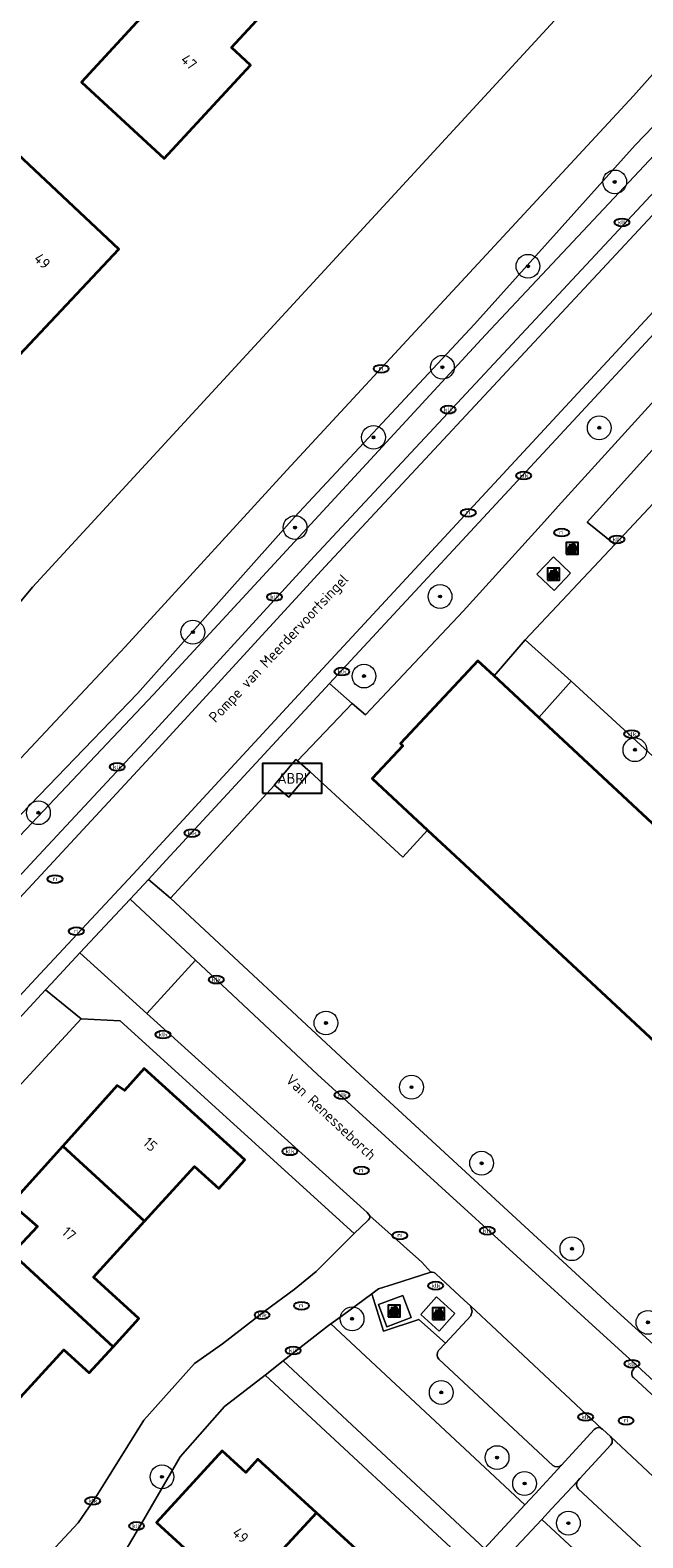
# Model space of a CAD drawing. Header units: metres. Extents: x 103671 to 105190, y 427150 to 429171.
# Tile 236 of 256: x 103942 to 103994, y 428443 to 428570. Entities that reach past the tile are written whole.
import ezdxf
from ezdxf.enums import TextEntityAlignment as Align

# ---------------------------------------------------------------- set-up
doc = ezdxf.new("R2010")
doc.units = ezdxf.units.M
for name, color, linetype, lineweight in [('B-WE-GR-BEPLANTING_CULTUUR_BODEMBEDEKKER-GV', 253, 'Continuous', 18), ('B-WE-GR-BEPLANTING_CULTUUR_HEESTERS-GV', 253, 'Continuous', 18), ('B-WE-GR-BOOM-S', 253, 'Continuous', 25), ('B-WE-IE-AFVAL APART PLAATS-S', 253, 'Continuous', 25), ('B-WE-IE-MEUBILAIR-S', 253, 'Continuous', 25), ('B-WE-IE-MEUBILAIR_WEGMEUBILAIR-S', 253, 'Continuous', 25), ('B-WE-OG-BEBOUWING-GV', 253, 'Continuous', 35), ('B-WE-OG-BEBOUWING-T18', 7, 'Continuous', 18), ('B-WE-OG-TERREIN_BEGROEID-GV', 253, 'Continuous', 18), ('B-WE-OG-TERREIN_ERF-GV', 253, 'Continuous', 18), ('B-WE-OG-TERREIN_OEVER-GV', 253, 'Continuous', 18), ('B-WE-OG-TOPOGRAFIE-T18', 7, 'Continuous', 18), ('B-WE-OG-WATER_SLOOT-GV', 253, 'Continuous', 18), ('B-WE-VH-GESLOTENVERHARDING_BETON-GV', 253, 'Continuous', 18), ('B-WE-VH-OPENVERHARDING-GV', 253, 'Continuous', 18), ('B-WE-VH-OPENVERHARDING_BETONSTRAATSTEEN-GV', 253, 'Continuous', 18), ('B-WE-VH-OPENVERHARDING_SIERBESTRATING-GV', 253, 'Continuous', 18), ('B-WE-VH-OPENVERHARDING_TEGEL-GV', 253, 'Continuous', 18)]:
    doc.layers.add(name, color=color, linetype=linetype, lineweight=lineweight)
doc.styles.add('NLCS-ISO', font='NLCS-ISO.ttf')
doc.styles.add('NLCS-ISO-M500-T18', font='NLCS-ISO.ttf', dxfattribs={"height": 0.9})

# ---------------------------------------------------------------- blocks, each defined once
blk = doc.blocks.new('SIE-AFVAL APART PLAATS-SO')
h = blk.add_hatch(color=256)
h.dxf.hatch_style = 1
h.paths.add_polyline_path([(-0.09, 0.07), (-1.76, 0.07, 0.819081), (-1.79, -0.09), (-1.4, -2.19, 0.36153), (-1.37, -2.21), (-0.47, -2.21, 0.36153), (-0.44, -2.19), (-0.05, -0.09, 0.819081)])
h.paths.add_polyline_path([(-0.16, -0.1), (-0.2, -0.33), (-0.49, -0.33), (-0.47, -0.1)], flags=16)
h.paths.add_polyline_path([(-0.55, -0.1), (-0.58, -0.33), (-0.87, -0.33), (-0.87, -0.1)], flags=16)
h.paths.add_polyline_path([(-0.22, -0.42), (-0.27, -0.73), (-0.53, -0.73), (-0.5, -0.42)], flags=16)
h.paths.add_polyline_path([(-0.58, -0.42), (-0.61, -0.73), (-0.87, -0.73), (-0.87, -0.42)], flags=16)
h.paths.add_polyline_path([(-0.95, -0.1), (-0.95, -0.33), (-1.27, -0.33), (-1.29, -0.1)], flags=16)
h.paths.add_polyline_path([(-0.95, -0.42), (-0.95, -0.73), (-1.23, -0.73), (-1.26, -0.42)], flags=16)
h.paths.add_polyline_path([(-0.29, -0.83), (-0.34, -1.09), (-0.56, -1.09), (-0.54, -0.83)], flags=16)
h.paths.add_polyline_path([(-0.62, -0.83), (-0.65, -1.09), (-0.87, -1.09), (-0.87, -0.83)], flags=16)
h.paths.add_polyline_path([(-0.95, -0.83), (-0.95, -1.09), (-1.2, -1.09), (-1.22, -0.83)], flags=16)
h.paths.add_polyline_path([(-1.35, -0.33), (-1.64, -0.33), (-1.69, -0.1), (-1.37, -0.1)], flags=16)
h.paths.add_polyline_path([(-1.34, -0.42), (-1.31, -0.73), (-1.57, -0.73), (-1.63, -0.42)], flags=16)
h.paths.add_polyline_path([(-0.36, -1.18), (-0.41, -1.44), (-0.6, -1.44), (-0.57, -1.18)], flags=16)
h.paths.add_polyline_path([(-0.65, -1.18), (-0.68, -1.44), (-0.87, -1.44), (-0.87, -1.18)], flags=16)
h.paths.add_polyline_path([(-1.3, -0.83), (-1.28, -1.09), (-1.5, -1.09), (-1.55, -0.83)], flags=16)
h.paths.add_polyline_path([(-0.95, -1.18), (-0.95, -1.44), (-1.17, -1.44), (-1.19, -1.18)], flags=16)
h.paths.add_polyline_path([(-0.42, -1.53), (-0.47, -1.79), (-0.63, -1.79), (-0.6, -1.53)], flags=16)
h.paths.add_polyline_path([(-1.27, -1.18), (-1.25, -1.44), (-1.44, -1.44), (-1.49, -1.18)], flags=16)
h.paths.add_polyline_path([(-0.69, -1.53), (-0.71, -1.79), (-0.87, -1.79), (-0.87, -1.53)], flags=16)
h.paths.add_polyline_path([(-0.95, -1.53), (-0.95, -1.79), (-1.13, -1.79), (-1.16, -1.53)], flags=16)
h.paths.add_polyline_path([(-1.24, -1.53), (-1.22, -1.79), (-1.37, -1.79), (-1.42, -1.53)], flags=16)
h.paths.add_polyline_path([(-0.49, -1.89), (-0.53, -2.13), (-0.66, -2.13), (-0.64, -1.89)], flags=16)
h.paths.add_polyline_path([(-0.72, -1.89), (-0.74, -2.13), (-0.87, -2.13), (-0.87, -1.89)], flags=16)
h.paths.add_polyline_path([(-0.95, -1.89), (-0.95, -2.13), (-1.1, -2.13), (-1.12, -1.89)], flags=16)
h.paths.add_polyline_path([(-1.21, -1.89), (-1.18, -2.13), (-1.31, -2.13), (-1.35, -1.89)], flags=16)
h.paths.add_polyline_path([(-0.19, 0.78, -0.01173), (-0.3, 0.78, -0.148797), (-0.42, 1.03, -0.136076), (-0.69, 0.87), (-0.78, 0.85, -0.038293), (-1.14, 0.96), (-1.19, 0.81, -0.243822), (-1.56, 0.45, 0.344326), (-1, 0.22, -0.139345), (-0.6, 0.22, 0.618436), (-0.56, 0.27, -0.441494), (-0.47, 0.44, 0.309048)])
h.paths.add_polyline_path([(-0.49, 0.51, 0.351556), (-0.64, 0.31, 0.121061), (-1.02, 0.29, -0.288745), (-1.45, 0.42, 0.203599), (-1.12, 0.79), (-1.09, 0.87, 0.083075), (-0.28, 0.71, -0.242261)], flags=16)
h.paths.add_polyline_path([(-0.4, 0.79, -0.023345), (-0.63, 0.82, 0.07081), (-0.46, 0.9, 0.059965)], flags=16)
h.paths.add_polyline_path([(1.12, 1.48), (-1.07, 1.48, 0.860559), (-1.08, 1.42), (0.29, 1, -0.146703), (0.53, 0.28, 0.421968), (0.56, 0.25), (1.6, 0.31, 0.450293), (1.63, 0.34, 0.122241)])
h.paths.add_polyline_path([(0.26, 1.93, 1), (1.07, 1.93, 1)])
h.paths.add_polyline_path([(1.65, 0.15, 0.429303), (1.62, 0.18), (0.55, 0.23, 0.38429), (0.51, 0.2), (0.16, -2.16, 0.83726), (0.22, -2.18), (0.99, -0.78, -0.688204), (1.05, -0.78), (1.36, -2.14, 0.84934), (1.42, -2.14)])
for p, q in [((-0.09, 0.07), (-1.76, 0.07)), ((-1.4, -2.19), (-1.79, -0.09)), ((-1.37, -0.1), (-1.69, -0.1)), ((-1.64, -0.33), (-1.69, -0.1)), ((-1.64, -0.33), (-1.35, -0.33)), ((-1.63, -0.42), (-1.34, -0.42)), ((-1.57, -0.73), (-1.63, -0.42)), ((-1.57, -0.73), (-1.31, -0.73)), ((-1.55, -0.83), (-1.3, -0.83)), ((-1.5, -1.09), (-1.55, -0.83)), ((-1.5, -1.09), (-1.28, -1.09)), ((-1.49, -1.18), (-1.27, -1.18)), ((-1.44, -1.44), (-1.49, -1.18)), ((-1.44, -1.44), (-1.25, -1.44)), ((-1.42, -1.53), (-1.24, -1.53)), ((-1.37, -1.79), (-1.42, -1.53)), ((-1.37, -1.79), (-1.22, -1.79)), ((-1.37, -2.21), (-0.47, -2.21)), ((-1.31, -2.13), (-1.35, -1.89)), ((-1.35, -1.89), (-1.21, -1.89)), ((-1.31, -2.13), (-1.18, -2.13)), ((-0.95, -0.1), (-1.29, -0.1)), ((-1.27, -0.33), (-0.95, -0.33)), ((-1.26, -0.42), (-0.95, -0.42)), ((-1.23, -0.73), (-0.95, -0.73)), ((-1.22, -0.83), (-0.95, -0.83)), ((-1.2, -1.09), (-0.95, -1.09)), ((-1.19, -1.18), (-0.95, -1.18)), ((-1.17, -1.44), (-0.95, -1.44)), ((-1.16, -1.53), (-0.95, -1.53)), ((-1.13, -1.79), (-0.95, -1.79)), ((-1.12, -1.89), (-0.95, -1.89)), ((-1.1, -2.13), (-0.95, -2.13)), ((-0.95, -0.1), (-0.95, -0.33)), ((-0.95, -0.42), (-0.95, -0.73)), ((-0.95, -0.83), (-0.95, -1.09)), ((-0.95, -1.18), (-0.95, -1.44)), ((-0.95, -1.53), (-0.95, -1.79)), ((-0.95, -1.89), (-0.95, -2.13)), ((-0.87, -0.1), (-0.87, -0.33)), ((-0.55, -0.1), (-0.87, -0.1)), ((-0.87, -0.33), (-0.58, -0.33)), ((-0.87, -0.42), (-0.87, -0.73)), ((-0.87, -0.42), (-0.58, -0.42)), ((-0.87, -0.73), (-0.61, -0.73)), ((-0.87, -0.83), (-0.62, -0.83)), ((-0.87, -0.83), (-0.87, -1.09)), ((-0.87, -1.09), (-0.65, -1.09)), ((-0.87, -1.18), (-0.65, -1.18)), ((-0.87, -1.18), (-0.87, -1.44)), ((-0.87, -1.44), (-0.68, -1.44)), ((-0.87, -1.53), (-0.69, -1.53)), ((-0.87, -1.53), (-0.87, -1.79)), ((-0.87, -1.79), (-0.71, -1.79)), ((-0.87, -1.89), (-0.87, -2.13)), ((-0.87, -1.89), (-0.72, -1.89)), ((-0.87, -2.13), (-0.74, -2.13)), ((-0.66, -2.13), (-0.53, -2.13)), ((-0.64, -1.89), (-0.49, -1.89)), ((-0.63, -1.79), (-0.47, -1.79)), ((-0.6, -1.44), (-0.41, -1.44)), ((-0.6, -1.53), (-0.42, -1.53)), ((-0.57, -1.18), (-0.36, -1.18)), ((-0.56, -1.09), (-0.34, -1.09)), ((-0.54, -0.83), (-0.29, -0.83)), ((-0.53, -0.73), (-0.27, -0.73)), ((-0.53, -2.13), (-0.49, -1.89)), ((-0.5, -0.42), (-0.22, -0.42)), ((-0.49, -0.33), (-0.2, -0.33)), ((-0.16, -0.1), (-0.47, -0.1)), ((-0.47, -1.79), (-0.42, -1.53)), ((-0.44, -2.19), (-0.05, -0.09)), ((-0.41, -1.44), (-0.36, -1.18)), ((-0.34, -1.09), (-0.29, -0.83)), ((-0.27, -0.73), (-0.22, -0.42)), ((-0.2, -0.33), (-0.16, -0.1))]:
    blk.add_line(p, q)
blk.add_lwpolyline([(-2.5, -2.51), (2.5, -2.51), (2.5, 2.49), (-2.5, 2.49)], close=True)
for points in [[(-0.78, 0.85, -0.038293), (-1.14, 0.96), (-1.19, 0.81, -0.243822), (-1.56, 0.45, 0.344326), (-1, 0.22, -0.139345), (-0.6, 0.22, 0.618436), (-0.56, 0.27, -0.441494), (-0.47, 0.44, 0.309048), (-0.19, 0.78, -0.01173), (-0.3, 0.78, -0.01173)], [(-0.78, 0.85), (-0.69, 0.87, 0.136076), (-0.42, 1.03, 0.156405), (-0.29, 0.77)], [(-0.78, 0.85), (-0.69, 0.87, 0.136076), (-0.42, 1.03, 0.148797), (-0.3, 0.78, 0.148797)], [(-0.63, 0.82, 0.07081), (-0.46, 0.9, 0.059965), (-0.4, 0.79, 0.059965)], [(-0.4, 0.79, -0.023345), (-0.63, 0.82)]]:
    blk.add_lwpolyline(points, format="xyb")
for points in [[(-1.09, 0.87), (-1.12, 0.79, -0.203599), (-1.45, 0.42, 0.288745), (-1.02, 0.29, -0.121061), (-0.64, 0.31, -0.351556), (-0.49, 0.51, 0.242261), (-0.28, 0.71, -0.083075)], [(-1.07, 1.48), (1.12, 1.48, -0.122241), (1.63, 0.34, -0.450293), (1.6, 0.31), (0.56, 0.25, -0.421968), (0.53, 0.28, 0.146703), (0.29, 1), (-1.08, 1.42, -0.860559)], [(0.55, 0.23), (1.62, 0.18, -0.429303), (1.65, 0.15), (1.42, -2.14, -0.84934), (1.36, -2.14), (1.05, -0.78, 0.688204), (0.99, -0.78), (0.22, -2.18, -0.83726), (0.16, -2.16), (0.51, 0.2, -0.38429)]]:
    blk.add_lwpolyline(points, format="xyb", close=True)
for points in [[(-1.35, -0.33), (-1.37, -0.1)], [(-1.31, -0.73), (-1.34, -0.42)], [(-1.28, -1.09), (-1.3, -0.83)], [(-1.27, -0.33), (-1.29, -0.1)], [(-1.25, -1.44), (-1.27, -1.18)], [(-1.23, -0.73), (-1.26, -0.42)], [(-1.22, -1.79), (-1.24, -1.53)], [(-1.2, -1.09), (-1.22, -0.83)], [(-1.18, -2.13), (-1.21, -1.89)], [(-1.17, -1.44), (-1.19, -1.18)], [(-1.18, -2.22), (-1.18, -2.21)], [(-1.13, -1.79), (-1.16, -1.53)], [(-1.1, -2.13), (-1.12, -1.89)], [(-0.74, -2.13), (-0.72, -1.89)], [(-0.71, -1.79), (-0.69, -1.53)], [(-0.68, -1.44), (-0.65, -1.18)], [(-0.66, -2.13), (-0.64, -1.89)], [(-0.65, -1.09), (-0.62, -0.83)], [(-0.63, -1.79), (-0.6, -1.53)], [(-0.61, -0.73), (-0.58, -0.42)], [(-0.6, -1.44), (-0.57, -1.18)], [(-0.58, -0.33), (-0.55, -0.1)], [(-0.56, -1.09), (-0.54, -0.83)], [(-0.53, -0.73), (-0.5, -0.42)], [(-0.49, -0.33), (-0.47, -0.1)]]:
    blk.add_lwpolyline(points)
blk.add_circle((0.66, 1.93), 0.401)
for centre, radius, start, end in [((-1.76, -0.01), 0.0869, 90, 247.28103), ((-0.09, -0.01), 0.0869, 292.71897, 90), ((-1.37, -2.18), 0.0318, 190.49429, 270), ((-0.47, -2.18), 0.0318, 270, 349.50571)]:
    blk.add_arc(centre, radius, start, end)
blk = doc.blocks.new('SIE-MEUBILAIR_PUT_KOLK-SO')
blk.add_ellipse((0, 0), major_axis=(1.25, 0), ratio=0.54)
at = {"style": 'NLCS-ISO'}
blk.add_text('klk', height=0.75, dxfattribs=at).set_placement((0.03, 0), align=Align.MIDDLE_CENTER)
blk = doc.blocks.new('SIE-MEUBILAIR_PUT_RIOOLPUT-SO')
blk.add_ellipse((0, 0), major_axis=(1.25, 0), ratio=0.54)
at = {"style": 'NLCS-ISO'}
blk.add_text('ri', height=0.75, dxfattribs=at).set_placement((-0.04, 0.07), align=Align.MIDDLE_CENTER)
blk = doc.blocks.new('SIE-WEG_ABRI-SO')
blk.add_lwpolyline([(-5, -2.5), (5, -2.5), (5, 2.5), (-5, 2.5)], close=True)
at = {"style": 'NLCS-ISO'}
blk.add_text('ABRI', height=1.8, dxfattribs=at).set_placement((0, 0), align=Align.MIDDLE_CENTER)
blk = doc.blocks.new('SGR-BOOM_GBKN-SO')
at = {"linetype": 'ByBlock', "lineweight": 18}
h = blk.add_hatch(color=0, dxfattribs=at)
h.dxf.hatch_style = 1
edge = h.paths.add_edge_path()
edge.add_arc((0, 0), 0.25, 0, 360)
at = {"color": 0, "linetype": 'ByBlock', "lineweight": 18}
for radius in [2, 0.25]:
    blk.add_circle((0, 0), radius, dxfattribs=at)
at = {"color": 0, "linetype": 'ByBlock', "lineweight": 18, "style": 'NLCS-ISO'}
blk.add_attdef('SOORT', (2.5, 0), '', height=1.5, dxfattribs=at)

msp = doc.modelspace()

# ---------------------------------------------------------------- linework, layer by layer
at = {"layer": 'B-WE-GR-BEPLANTING_CULTUUR_BODEMBEDEKKER-GV', "flags": 128}
msp.add_lwpolyline([(103999.398, 428535.211), (103997.052, 428537.399), (103988.98, 428528.467), (103991.303, 428526.574)], close=True, dxfattribs=at)
msp.add_lwpolyline([(103988.177, 428447.748), (103985.984, 428445.403), (103985.154, 428444.516), (104006.484, 428424.755), (104008.185, 428426.519), (104008.685, 428427.708), (104008.791, 428428.612), (104008.781, 428430.08), (104008.013, 428431.847), (104007.093, 428433.124), (104005.858, 428434.638), (104003.953, 428432.448), (104000, 428436.124), (103988.217, 428447.083)], dxfattribs=at)
at = {"layer": 'B-WE-GR-BEPLANTING_CULTUUR_BODEMBEDEKKER-GV'}
msp.add_lwpolyline([(103988.217, 428447.083, -0.3004845), (103988.177, 428447.748)], format="xyb", dxfattribs=at)
at = {"layer": 'B-WE-GR-BEPLANTING_CULTUUR_HEESTERS-GV', "flags": 128}
for points in [[(103976.475, 428458.723), (103977.055, 428459.349), (103974.804, 428461.344), (103971.844, 428460.356), (103971.426, 428461.694), (103970.861, 428463.504), (103968.378, 428461.693), (103967.4, 428460.98), (103983.745, 428445.754), (103984.602, 428446.682), (103986.827, 428449.093)], [(103986.097, 428449.059), (103976.494, 428458.015)], [(103993.202, 428457.455), (103992.881, 428457.153)], [(103998.432, 428451.974), (103998.811, 428452.281), (103993.202, 428457.455)], [(103992.872, 428456.448), (103997.728, 428451.971)]]:
    msp.add_lwpolyline(points, dxfattribs=at)
at = {"layer": 'B-WE-GR-BEPLANTING_CULTUUR_HEESTERS-GV'}
for points in [[(103976.494, 428458.015, -0.3940874), (103976.475, 428458.723)], [(103992.881, 428457.153, 0.4212627), (103992.872, 428456.448)], [(103986.827, 428449.093, -0.3918244), (103986.097, 428449.059)]]:
    msp.add_lwpolyline(points, format="xyb", dxfattribs=at)
at = {"layer": 'B-WE-OG-BEBOUWING-GV', "flags": 128}
for points in [[(103952.049, 428571.595), (103946.416, 428565.505), (103953.388, 428559.057), (103960.656, 428566.915), (103959.047, 428568.402), (103961.513, 428571.069), (103955.239, 428576.871), (103951.138, 428572.437)], [(103940.593, 428559.877), (103937.101, 428556.181), (103937.188, 428554.379), (103938.44, 428553.189), (103937.147, 428551.738), (103937.313, 428549.996), (103938.506, 428548.886), (103936.548, 428546.819), (103941.198, 428542.542), (103949.556, 428551.446)], [(103981.143, 428515.516), (103979.77, 428516.795), (103973.275, 428509.82), (103973.466, 428509.642), (103970.884, 428506.87), (103975.547, 428502.527), (103978.26, 428500), (104000, 428479.752), (104024.585, 428456.854), (104033.663, 428466.601), (104000, 428497.953), (103997.802, 428500), (103984.905, 428512.012)], [(103944.851, 428475.927), (103951.727, 428469.606), (103955.925, 428474.222), (103957.974, 428472.358), (103960.171, 428474.773), (103951.696, 428482.481), (103950.044, 428480.626), (103949.435, 428481.026)], [(103940.595, 428466.903), (103949.08, 428459.048), (103951.248, 428461.431), (103947.441, 428464.894), (103951.727, 428469.606), (103944.851, 428475.927), (103940.521, 428471.111), (103942.718, 428469.173)], [(103949.08, 428459.048), (103940.595, 428466.903), (103938.932, 428465.124), (103938.466, 428465.514), (103933.796, 428460.465), (103940.683, 428454.131), (103944.929, 428458.8), (103947.078, 428456.846)], [(103959.617, 428437.943), (103966.206, 428445.061), (103961.264, 428449.581), (103960.253, 428448.476), (103958.264, 428450.296), (103952.729, 428444.243), (103954.718, 428442.424)], [(103964.271, 428433.686), (103970.886, 428440.781), (103966.206, 428445.061), (103959.617, 428437.943)]]:
    msp.add_lwpolyline(points, close=True, dxfattribs=at)
at = {"layer": 'B-WE-OG-TERREIN_BEGROEID-GV', "flags": 128}
for points in [[(103939.26, 428500), (103952.497, 428513.953), (103966.391, 428529.023), (103980.431, 428544.239), (103992.504, 428557.1), (104000, 428565.098), (104013.971, 428580.022), (104012.459, 428581.46), (104000, 428567.441), (103993.02, 428560.181), (103979.507, 428545.111), (103964.36, 428528.878), (103951.135, 428514.036), (103937.583, 428500)], [(104013.068, 428564.142), (104000, 428550.158), (103967.3, 428514.889), (103969.217, 428513.198), (103970.315, 428512.229), (103978.556, 428520.972), (103985.393, 428528.514), (103986.555, 428529.795), (104000, 428544.626)]]:
    msp.add_lwpolyline(points, dxfattribs=at)
for points in [[(103967.4, 428460.98), (103967.206, 428460.839), (103963.407, 428457.866), (103980.354, 428442.08), (103983.745, 428445.754)], [(103985.154, 428444.516), (103981.739, 428440.864), (104000, 428423.946), (104003.011, 428421.156), (104006.484, 428424.755)]]:
    msp.add_lwpolyline(points, close=True, dxfattribs=at)
at = {"layer": 'B-WE-OG-TERREIN_ERF-GV', "flags": 128}
for points in [[(103923.168, 428500), (103942.3, 428522.984), (103984.598, 428568.923), (103992.06, 428577.069)], [(103939.308, 428436.914), (103946.15, 428444.216), (103947.621, 428446.397), (103951.672, 428452.858), (103955.937, 428457.633), (103958.287, 428459.3), (103961.894, 428462.063), (103964.319, 428463.861), (103966.183, 428465.375), (103969.367, 428468.571), (103949.681, 428486.469), (103946.385, 428486.648), (103940.076, 428479.8), (103922.877, 428461.132), (103905.594, 428442.56)], [(103940.595, 428466.903), (103942.718, 428469.173), (103940.521, 428471.111), (103944.851, 428475.927), (103949.435, 428481.026), (103950.044, 428480.626), (103951.696, 428482.481), (103960.171, 428474.773), (103957.974, 428472.358), (103955.925, 428474.222), (103951.727, 428469.606), (103947.441, 428464.894), (103951.248, 428461.431), (103949.08, 428459.048), (103947.078, 428456.846), (103944.929, 428458.8), (103940.683, 428454.131)], [(103998.635, 428422.536), (103961.896, 428456.67), (103958.469, 428454.008), (103954.723, 428449.776), (103951.487, 428444.181), (103948.038, 428438.339)]]:
    msp.add_lwpolyline(points, dxfattribs=at)
for points in [[(103952.049, 428571.595), (103951.138, 428572.437), (103955.239, 428576.871), (103961.513, 428571.069), (103959.047, 428568.402), (103960.656, 428566.915), (103953.388, 428559.057), (103946.416, 428565.505)], [(103940.593, 428559.877), (103949.556, 428551.446), (103941.198, 428542.542), (103936.548, 428546.819), (103938.506, 428548.886), (103937.313, 428549.996), (103937.147, 428551.738), (103938.44, 428553.189), (103937.188, 428554.379), (103937.101, 428556.181)], [(104000, 428479.752), (103978.26, 428500), (103975.547, 428502.527), (103973.471, 428500.273), (103965.675, 428507.445), (103963.875, 428505.314), (103962.676, 428506.327), (103956.867, 428500), (103953.92, 428496.817), (103969.875, 428481.924), (103991.205, 428462.294), (104000, 428454.31), (104013.884, 428441.528), (104028.39, 428457.069), (104035.602, 428464.795), (104033.663, 428466.601), (104024.585, 428456.854)], [(103975.519, 428436.543), (103980.035, 428432.412), (103977.936, 428430.116), (103982.479, 428425.961), (103987.206, 428421.637), (103991.845, 428417.394), (103985.399, 428410.347), (103980.707, 428414.639), (103975.986, 428418.957), (103971.011, 428423.508), (103973.01, 428425.693), (103968.929, 428429.425), (103964.271, 428433.686), (103959.617, 428437.943), (103954.718, 428442.424), (103952.729, 428444.243), (103958.264, 428450.296), (103960.253, 428448.476), (103961.264, 428449.581), (103966.206, 428445.061), (103970.886, 428440.781)]]:
    msp.add_lwpolyline(points, close=True, dxfattribs=at)
at = {"layer": 'B-WE-OG-TERREIN_OEVER-GV', "flags": 128}
msp.add_lwpolyline([(103937.583, 428500), (103951.135, 428514.036), (103964.36, 428528.878), (103979.507, 428545.111), (103993.02, 428560.181), (104000, 428567.441), (104012.459, 428581.46), (104011.286, 428584.666), (104000, 428572.336), (103992.878, 428564.343), (103977.301, 428547.536), (103963.695, 428532.828), (103950.095, 428517.963), (103937.494, 428504.56)], dxfattribs=at)
at = {"layer": 'B-WE-OG-WATER_SLOOT-GV', "flags": 128}
for points in [[(103937.494, 428504.56), (103950.095, 428517.963), (103963.695, 428532.828), (103977.301, 428547.536), (103992.878, 428564.343), (104000, 428572.336), (104011.286, 428584.666), (104013.285, 428586.811), (104050.224, 428626.326), (104078.323, 428656.693)], [(104056.522, 428647.123), (104017.088, 428604.073), (104010.998, 428597.538), (104009.725, 428596.172), (104006.518, 428592.73), (104004.517, 428590.583), (104000, 428585.735), (103994.633, 428579.877), (103994.195, 428579.399), (103992.06, 428577.069), (103984.598, 428568.923), (103942.3, 428522.984), (103923.168, 428500)]]:
    msp.add_lwpolyline(points, dxfattribs=at)
at = {"layer": 'B-WE-VH-GESLOTENVERHARDING_BETON-GV', "flags": 128}
for points in [[(103987.584, 428524.157), (103986.139, 428525.54), (103984.75, 428524.089), (103986.196, 428522.706)], [(103965.675, 428507.445), (103964.599, 428508.355), (103964.457, 428508.474), (103962.657, 428506.343), (103962.676, 428506.327), (103963.875, 428505.314)], [(103973.456, 428463.369), (103971.42, 428462.604), (103972.124, 428460.732), (103974.159, 428461.497)], [(103976.311, 428463.246), (103974.976, 428461.757), (103976.523, 428460.369), (103977.859, 428461.858)]]:
    msp.add_lwpolyline(points, close=True, dxfattribs=at)
at = {"layer": 'B-WE-VH-OPENVERHARDING-GV', "flags": 128}
for points in [[(103990.986, 428450.797), (103988.365, 428447.949), (103988.177, 428447.748)], [(103988.217, 428447.083), (104000, 428436.124), (104003.953, 428432.448), (104005.858, 428434.638), (104006.964, 428435.909), (104007.152, 428435.98), (104007.525, 428435.94), (103990.94, 428451.493)]]:
    msp.add_lwpolyline(points, dxfattribs=at)
at = {"layer": 'B-WE-VH-OPENVERHARDING-GV'}
for points in [[(103990.94, 428451.493, -0.3765018), (103990.986, 428450.797)], [(103988.177, 428447.748, 0.3004845), (103988.217, 428447.083)]]:
    msp.add_lwpolyline(points, format="xyb", dxfattribs=at)
at = {"layer": 'B-WE-VH-OPENVERHARDING_BETONSTRAATSTEEN-GV', "flags": 128}
for points in [[(103931.873, 428486.921), (103936.2, 428483.166), (103942.96, 428490.452), (103951.134, 428499.223), (103952.635, 428500.848), (103966.382, 428515.737), (104046.316, 428602.117), (104077.552, 428636.071), (104073.572, 428639.822), (104061.948, 428627.126), (104049.915, 428614.111), (104037.916, 428601.19), (104023.958, 428586.051), (104009.989, 428570.843), (104000.915, 428561.282), (103996.007, 428555.921), (103966.926, 428524.714), (103952.583, 428509.059), (103943.364, 428499.149), (103937.897, 428493.272)], [(104004.024, 428500), (104000, 428503.702), (103987.641, 428515.071), (103984.905, 428512.012), (103997.802, 428500), (104000, 428497.953), (104033.663, 428466.601), (104036.74, 428469.904)]]:
    msp.add_lwpolyline(points, close=True, dxfattribs=at)
for points in [[(103999.398, 428535.211), (103991.303, 428526.574), (103983.774, 428518.541), (103987.641, 428515.071), (104000, 428503.702)], [(103992.881, 428457.153), (103993.202, 428457.455), (103966.302, 428481.96), (103956.007, 428491.597), (103951.936, 428487.105), (103970.48, 428470.343), (103970.682, 428470.08), (103975.055, 428466.155), (103975.819, 428465.322)], [(103976.272, 428465.155), (103978.638, 428462.975), (103979.16, 428462.494), (103990.257, 428452.121), (103990.263, 428452.116), (103990.269, 428452.11), (103990.94, 428451.493), (104007.525, 428435.94), (104012.28, 428439.81), (104000, 428451.181)], [(103979.16, 428462.494), (103979.314, 428462.031), (103979.193, 428461.659), (103977.055, 428459.349), (103976.475, 428458.723)], [(103990.257, 428452.121), (103979.16, 428462.494)], [(103976.494, 428458.015), (103986.097, 428449.059)], [(103997.728, 428451.971), (103992.872, 428456.448)], [(103986.827, 428449.093), (103989.58, 428452.092)]]:
    msp.add_lwpolyline(points, dxfattribs=at)
at = {"layer": 'B-WE-VH-OPENVERHARDING_BETONSTRAATSTEEN-GV'}
for points in [[(103975.819, 428465.322, -0.3027828), (103976.272, 428465.155)], [(103976.475, 428458.723, 0.3940874), (103976.494, 428458.015)], [(103992.872, 428456.448, -0.4212627), (103992.881, 428457.153)], [(103989.58, 428452.092, -0.4024051), (103990.257, 428452.121)], [(103986.097, 428449.059, 0.3918244), (103986.827, 428449.093)]]:
    msp.add_lwpolyline(points, format="xyb", dxfattribs=at)
at = {"layer": 'B-WE-VH-OPENVERHARDING_SIERBESTRATING-GV', "flags": 128}
for points in [[(103970.493, 428469.644), (103969.367, 428468.571), (103966.183, 428465.375), (103964.319, 428463.861), (103961.894, 428462.063), (103958.287, 428459.3), (103955.937, 428457.633), (103951.672, 428452.858), (103947.621, 428446.397), (103946.15, 428444.216), (103939.308, 428436.914)], [(103948.038, 428438.339), (103951.487, 428444.181), (103954.723, 428449.776), (103958.469, 428454.008), (103961.896, 428456.67), (103963.407, 428457.866), (103967.206, 428460.839), (103967.4, 428460.98), (103968.378, 428461.693), (103970.861, 428463.504), (103971.421, 428463.912), (103972.675, 428464.325), (103975.819, 428465.322), (103975.055, 428466.155), (103970.682, 428470.08)]]:
    msp.add_lwpolyline(points, dxfattribs=at)
at = {"layer": 'B-WE-VH-OPENVERHARDING_SIERBESTRATING-GV'}
msp.add_lwpolyline([(103970.682, 428470.08, -0.3279912), (103970.493, 428469.644)], format="xyb", dxfattribs=at)
at = {"layer": 'B-WE-VH-OPENVERHARDING_TEGEL-GV', "flags": 128}
for points in [[(104070.875, 428642.364), (104055.782, 428625.879), (104040.817, 428609.671), (104018.018, 428584.459), (104016.505, 428585.591), (104013.443, 428586.703), (104013.285, 428586.811), (104011.286, 428584.666), (104012.459, 428581.46), (104013.971, 428580.022), (104000, 428565.098), (103992.504, 428557.1), (103980.431, 428544.239), (103966.391, 428529.023), (103952.497, 428513.953), (103939.26, 428500)], [(103937.897, 428493.272), (103943.364, 428499.149), (103952.583, 428509.059), (103966.926, 428524.714), (103996.007, 428555.921), (104000.915, 428561.282), (104009.989, 428570.843), (104023.958, 428586.051), (104037.916, 428601.19), (104049.915, 428614.111), (104061.948, 428627.126), (104073.572, 428639.822), (104072.662, 428640.679), (104061.028, 428627.972), (104048.998, 428614.96), (104036.998, 428602.039), (104023.038, 428586.897), (104009.075, 428571.696), (104000, 428562.134), (103995.089, 428556.769), (103966.008, 428525.562), (103951.664, 428509.907), (103942.449, 428500), (103936.978, 428494.119)], [(103936.978, 428494.119), (103942.449, 428500), (103951.664, 428509.907), (103966.008, 428525.562), (103995.089, 428556.769), (104000, 428562.134), (104009.075, 428571.696), (104023.038, 428586.897), (104036.998, 428602.039), (104048.998, 428614.96), (104061.028, 428627.972), (104072.662, 428640.679)], [(104015.111, 428566.136), (104027.974, 428580.446), (104044.293, 428598.088), (104047.058, 428601.078), (104047.231, 428601.265), (104078.462, 428635.214), (104077.552, 428636.071), (104046.316, 428602.117), (103966.382, 428515.737), (103952.635, 428500.848), (103951.134, 428499.223), (103942.96, 428490.452), (103936.2, 428483.166), (103937.154, 428482.337), (103943.396, 428489.081), (103943.878, 428489.603), (103946.29, 428492.209), (103950.528, 428496.725), (103952.052, 428498.375), (103953.553, 428500), (103967.3, 428514.889), (104000, 428550.158), (104013.068, 428564.142)], [(104000, 428544.626), (103986.555, 428529.795), (103985.393, 428528.514), (103978.556, 428520.972), (103970.315, 428512.229), (103969.217, 428513.198), (103964.599, 428508.355), (103965.675, 428507.445), (103973.471, 428500.273), (103975.547, 428502.527), (103970.884, 428506.87), (103973.466, 428509.642), (103973.275, 428509.82), (103979.77, 428516.795), (103981.143, 428515.516), (103983.774, 428518.541), (103991.303, 428526.574), (103988.98, 428528.467), (103997.052, 428537.399)], [(103951.936, 428487.105), (103946.29, 428492.209), (103943.878, 428489.603), (103943.396, 428489.081), (103946.385, 428486.648), (103949.681, 428486.469), (103969.367, 428468.571), (103970.493, 428469.644)], [(103970.682, 428470.08), (103970.48, 428470.343), (103951.936, 428487.105)], [(103975.819, 428465.322), (103972.675, 428464.325), (103971.421, 428463.912), (103970.861, 428463.504), (103971.426, 428461.694), (103971.844, 428460.356), (103974.804, 428461.344), (103977.055, 428459.349), (103979.193, 428461.659), (103979.314, 428462.031), (103979.16, 428462.494), (103978.638, 428462.975), (103976.272, 428465.155)], [(103989.58, 428452.092), (103986.827, 428449.093), (103984.602, 428446.682), (103983.745, 428445.754), (103980.354, 428442.08), (103963.407, 428457.866), (103961.896, 428456.67), (103998.635, 428422.536)], [(103990.94, 428451.493), (103990.269, 428452.11), (103990.263, 428452.116), (103990.257, 428452.121)], [(103981.739, 428440.864), (103985.154, 428444.516), (103985.984, 428445.403), (103988.177, 428447.748), (103988.365, 428447.949), (103990.986, 428450.797)]]:
    msp.add_lwpolyline(points, dxfattribs=at)
for points in [[(103984.75, 428524.089), (103986.139, 428525.54), (103987.584, 428524.157), (103986.196, 428522.706)], [(103983.774, 428518.541), (103981.143, 428515.516), (103984.905, 428512.012), (103987.641, 428515.071)], [(103962.676, 428506.327), (103962.657, 428506.343), (103964.457, 428508.474), (103964.599, 428508.355), (103969.217, 428513.198), (103967.3, 428514.889), (103953.553, 428500), (103952.052, 428498.375), (103953.92, 428496.817), (103956.867, 428500)], [(103953.92, 428496.817), (103952.052, 428498.375), (103950.528, 428496.725), (103956.007, 428491.597), (103966.302, 428481.96), (103993.202, 428457.455), (103998.811, 428452.281), (104000, 428451.181), (104012.28, 428439.81), (104013.884, 428441.528), (104000, 428454.31), (103991.205, 428462.294), (103969.875, 428481.924)], [(103950.528, 428496.725), (103946.29, 428492.209), (103951.936, 428487.105), (103956.007, 428491.597)], [(103946.385, 428486.648), (103943.396, 428489.081), (103937.154, 428482.337), (103940.076, 428479.8)], [(103973.456, 428463.369), (103974.159, 428461.497), (103972.124, 428460.732), (103971.42, 428462.604)], [(103976.311, 428463.246), (103977.859, 428461.858), (103976.523, 428460.369), (103974.976, 428461.757)]]:
    msp.add_lwpolyline(points, close=True, dxfattribs=at)
at = {"layer": 'B-WE-VH-OPENVERHARDING_TEGEL-GV'}
for points in [[(103970.493, 428469.644, 0.3279912), (103970.682, 428470.08)], [(103976.272, 428465.155, 0.3027828), (103975.819, 428465.322)], [(103990.257, 428452.121, 0.4024051), (103989.58, 428452.092)], [(103990.986, 428450.797, 0.3765018), (103990.94, 428451.493)]]:
    msp.add_lwpolyline(points, format="xyb", dxfattribs=at)

# ---------------------------------------------------------------- block references
at = {"layer": 'B-WE-GR-BOOM-S', "xscale": 0.5, "yscale": 0.5, "zscale": 0.5}
for p in [(103991.3, 428557.1), (103984, 428550), (103976.8, 428541.5), (103990, 428536.4), (103971, 428535.6), (103964.4, 428528), (103976.6, 428522.2), (103955.8, 428519.2), (103970.2, 428515.5), (103993, 428509.3), (103942.8, 428504), (103967, 428486.3), (103974.2, 428480.9), (103980.1, 428474.5), (103987.7, 428467.3), (103969.2, 428461.4), (103994.1, 428461.1), (103976.7, 428455.2), (103981.399, 428449.717), (103953.2, 428448.1), (103983.713, 428447.539), (103987.4, 428444.2)]:
    msp.add_blockref('SGR-BOOM_GBKN-SO', p, dxfattribs=at)
at = {"layer": 'B-WE-IE-AFVAL APART PLAATS-S', "xscale": 0.2, "yscale": 0.2, "zscale": 0.2}
for p in [(103987.712, 428526.261), (103986.147, 428524.078), (103972.733, 428462.062), (103976.469, 428461.837)]:
    msp.add_blockref('SIE-AFVAL APART PLAATS-SO', p, dxfattribs=at)
at = {"layer": 'B-WE-IE-MEUBILAIR-S', "xscale": 0.5, "yscale": 0.5, "zscale": 0.5}
for name, p in [('SIE-MEUBILAIR_PUT_KOLK-SO', (103991.92, 428553.69)), ('SIE-MEUBILAIR_PUT_RIOOLPUT-SO', (103971.646, 428541.372)), ('SIE-MEUBILAIR_PUT_KOLK-SO', (103977.29, 428537.93)), ('SIE-MEUBILAIR_PUT_KOLK-SO', (103983.64, 428532.38)), ('SIE-MEUBILAIR_PUT_RIOOLPUT-SO', (103978.982, 428529.253)), ('SIE-MEUBILAIR_PUT_RIOOLPUT-SO', (103986.83, 428527.579)), ('SIE-MEUBILAIR_PUT_KOLK-SO', (103991.49, 428527.01)), ('SIE-MEUBILAIR_PUT_KOLK-SO', (103962.67, 428522.17)), ('SIE-MEUBILAIR_PUT_KOLK-SO', (103968.34, 428515.88)), ('SIE-MEUBILAIR_PUT_KOLK-SO', (103992.73, 428510.62)), ('SIE-MEUBILAIR_PUT_KOLK-SO', (103949.43, 428507.86)), ('SIE-MEUBILAIR_PUT_KOLK-SO', (103955.72, 428502.29)), ('SIE-MEUBILAIR_PUT_RIOOLPUT-SO', (103944.199, 428498.41)), ('SIE-MEUBILAIR_PUT_RIOOLPUT-SO', (103945.99, 428494.026)), ('SIE-MEUBILAIR_PUT_KOLK-SO', (103957.77, 428489.95)), ('SIE-MEUBILAIR_PUT_KOLK-SO', (103953.28, 428485.33)), ('SIE-MEUBILAIR_PUT_KOLK-SO', (103968.35, 428480.24)), ('SIE-MEUBILAIR_PUT_KOLK-SO', (103963.96, 428475.5)), ('SIE-MEUBILAIR_PUT_RIOOLPUT-SO', (103969.989, 428473.884)), ('SIE-MEUBILAIR_PUT_RIOOLPUT-SO', (103973.218, 428468.417)), ('SIE-MEUBILAIR_PUT_KOLK-SO', (103980.58, 428468.82)), ('SIE-MEUBILAIR_PUT_KOLK-SO', (103976.24, 428464.19)), ('SIE-MEUBILAIR_PUT_KOLK-SO', (103961.63, 428461.72)), ('SIE-MEUBILAIR_PUT_RIOOLPUT-SO', (103964.941, 428462.503)), ('SIE-MEUBILAIR_PUT_KOLK-SO', (103964.24, 428458.73)), ('SIE-MEUBILAIR_PUT_KOLK-SO', (103992.76, 428457.62)), ('SIE-MEUBILAIR_PUT_KOLK-SO', (103988.86, 428453.14)), ('SIE-MEUBILAIR_PUT_RIOOLPUT-SO', (103992.26, 428452.825)), ('SIE-MEUBILAIR_PUT_KOLK-SO', (103947.37, 428446.07)), ('SIE-MEUBILAIR_PUT_KOLK-SO', (103951.06, 428443.96))]:
    msp.add_blockref(name, p, dxfattribs=at)
at = {"layer": 'B-WE-IE-MEUBILAIR_WEGMEUBILAIR-S', "xscale": 0.5, "yscale": 0.5, "zscale": 0.5}
msp.add_blockref('SIE-WEG_ABRI-SO', (103964.166, 428506.894), dxfattribs=at)

# ---------------------------------------------------------------- texts
at = {"layer": 'B-WE-OG-BEBOUWING-T18', "style": 'NLCS-ISO-M500-T18'}
for s, rotation, p in [('47', 317.2, (103955.47, 428567.199)), ('49', 316.8, (103943.126, 428550.441)), ('15', 317.7, (103952.212, 428476.085)), ('17', 317.7, (103945.376, 428468.568)), ('49', 317.6, (103959.815, 428443.183))]:
    msp.add_text(s, height=0.9, rotation=rotation, dxfattribs=at).set_placement(p, align=Align.MIDDLE)
at = {"layer": 'B-WE-OG-TOPOGRAFIE-T18', "style": 'NLCS-ISO-M500-T18'}
for s, rotation, p in [('Pompe van Meerdervoortsingel', 47, (103963.107, 428517.77)), ('Van Renesseborch', 316.9, (103967.426, 428478.385))]:
    msp.add_text(s, height=0.9, rotation=rotation, dxfattribs=at).set_placement(p, align=Align.MIDDLE)

doc.saveas('drawing.dxf')
